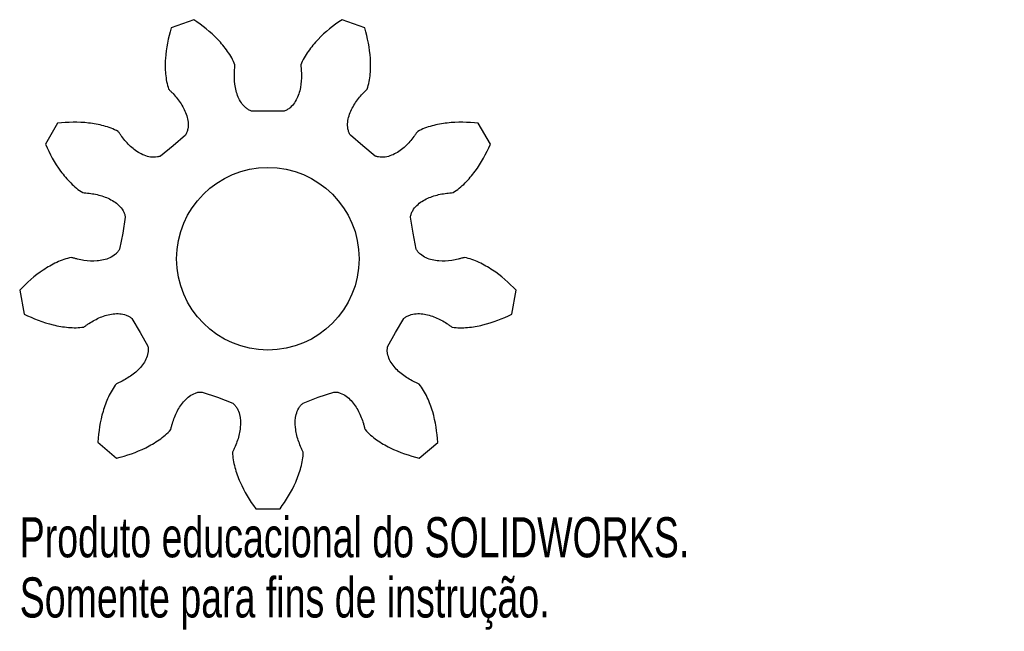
# Model space of a CAD drawing. Header units: millimetres. Extents: x -30 to 89, y -45 to 29.
import ezdxf

# ---------------------------------------------------------------- set-up
doc = ezdxf.new("R2010")
doc.units = ezdxf.units.MM
doc.styles.add('SLDTEXTSTYLE0', font='TXT', dxfattribs={"width": 0.7})

msp = doc.modelspace()

# ---------------------------------------------------------------- linework, layer by layer
at = {"color": 7, "linetype": 'Continuous', "lineweight": 25}
for p, q in [((-8.94, 28.81), (-11.67, 27.81)), ((11.67, 27.81), (8.94, 28.81)), ((0, 17.77), (-1.96, 17.8)), ((1.96, 17.8), (0, 17.77)), ((-25.36, 16.33), (-26.82, 13.8)), ((26.82, 13.8), (25.36, 16.33)), ((-9.94, 14.9), (-11.43, 13.62)), ((11.43, 13.62), (9.94, 14.9)), ((-11.43, 13.62), (-12.94, 12.37)), ((12.94, 12.37), (11.43, 13.62)), ((-17.19, 5.02), (-17.5, 3.09)), ((17.5, 3.09), (17.19, 5.02)), ((-17.5, 3.09), (-17.87, 1.16)), ((17.87, 1.16), (17.5, 3.09)), ((-29.92, -3.8), (-29.4, -6.66)), ((29.42, -6.67), (29.92, -3.8)), ((-16.4, -7.2), (-15.39, -8.89)), ((15.39, -8.89), (16.4, -7.2)), ((-15.39, -8.89), (-14.46, -10.55)), ((14.43, -10.6), (15.39, -8.89)), ((-7.93, -16.06), (-6.08, -16.7)), ((6.08, -16.7), (7.93, -16.06)), ((-6.08, -16.7), (-4.24, -17.4)), ((4.24, -17.4), (6.08, -16.7)), ((-20.49, -22.09), (-18.25, -24.02)), ((18.25, -24.02), (20.48, -22.14)), ((-1.46, -30.13), (1.46, -30.13))]:
    msp.add_line(p, q, dxfattribs=at)
msp.add_circle((0, 0), 11, dxfattribs=at)
for points, knots in [([(-3.97, 23.36), (-4.19, 23.94), (-4.82, 25.02), (-6.42, 26.94), (-7.89, 28.12), (-8.94, 28.81)], [0.0021909, 0.0021909, 0.0021909, 0.0021909, 0.2499885, 0.4977862, 0.9933816, 0.9933816, 0.9933816, 0.9933816]), ([(8.94, 28.81), (7.89, 28.12), (6.42, 26.94), (4.82, 25.02), (4.19, 23.94), (3.97, 23.36)], [0.0066184, 0.0066184, 0.0066184, 0.0066184, 0.5022138, 0.7500115, 0.9978091, 0.9978091, 0.9978091, 0.9978091]), ([(-11.67, 27.81), (-12.03, 26.62), (-12.4, 24.76), (-12.39, 22.26), (-12.17, 21.03), (-11.97, 20.45)], [0.0066184, 0.0066184, 0.0066184, 0.0066184, 0.5022138, 0.7500115, 0.9978091, 0.9978091, 0.9978091, 0.9978091]), ([(11.97, 20.45), (12.17, 21.03), (12.39, 22.26), (12.4, 24.76), (12.03, 26.62), (11.67, 27.81)], [0.0021909, 0.0021909, 0.0021909, 0.0021909, 0.2499885, 0.4977862, 0.9933816, 0.9933816, 0.9933816, 0.9933816]), ([(-1.96, 17.8), (-2.09, 17.85), (-2.34, 17.95), (-2.79, 18.27), (-3.4, 18.98), (-3.9, 20.23), (-4.06, 21.55), (-4.04, 22.46), (-4, 22.99), (-3.97, 23.24), (-3.97, 23.36)], [-0.002967, -0.002967, -0.002967, -0.002967, 0.059551, 0.122069, 0.247106, 0.497178, 0.747251, 0.872288, 0.934806, 0.997324, 0.997324, 0.997324, 0.997324]), ([(3.97, 23.36), (3.97, 23.24), (4, 22.99), (4.04, 22.46), (4.06, 21.55), (3.9, 20.23), (3.4, 18.98), (2.79, 18.27), (2.34, 17.95), (2.09, 17.85), (1.96, 17.8)], [0.002676, 0.002676, 0.002676, 0.002676, 0.065194, 0.127712, 0.252749, 0.502822, 0.752894, 0.877931, 0.940449, 1.002967, 1.002967, 1.002967, 1.002967]), ([(-11.97, 20.45), (-11.9, 20.35), (-11.72, 20.19), (-11.34, 19.81), (-10.74, 19.11), (-10.02, 18.01), (-9.59, 16.72), (-9.61, 15.79), (-9.75, 15.25), (-9.87, 15.01), (-9.94, 14.9)], [0.002676, 0.002676, 0.002676, 0.002676, 0.065194, 0.127712, 0.252749, 0.502822, 0.752894, 0.877931, 0.940449, 1.002967, 1.002967, 1.002967, 1.002967]), ([(9.94, 14.9), (9.87, 15.01), (9.75, 15.25), (9.61, 15.79), (9.59, 16.72), (10.02, 18.01), (10.74, 19.11), (11.34, 19.81), (11.72, 20.19), (11.9, 20.35), (11.97, 20.45)], [-0.002967, -0.002967, -0.002967, -0.002967, 0.059551, 0.122069, 0.247106, 0.497178, 0.747251, 0.872288, 0.934806, 0.997324, 0.997324, 0.997324, 0.997324]), ([(-18.06, 15.34), (-18.6, 15.64), (-19.77, 16.07), (-22.23, 16.51), (-24.12, 16.47), (-25.36, 16.33)], [0.0021909, 0.0021909, 0.0021909, 0.0021909, 0.2499885, 0.4977862, 0.9933816, 0.9933816, 0.9933816, 0.9933816]), ([(25.36, 16.33), (24.12, 16.47), (22.23, 16.51), (19.77, 16.07), (18.6, 15.64), (18.06, 15.34)], [0.0066184, 0.0066184, 0.0066184, 0.0066184, 0.5022138, 0.7500115, 0.9978091, 0.9978091, 0.9978091, 0.9978091]), ([(-12.94, 12.37), (-13.07, 12.33), (-13.32, 12.25), (-13.88, 12.21), (-14.8, 12.35), (-15.99, 12.99), (-16.96, 13.9), (-17.54, 14.61), (-17.84, 15.04), (-17.98, 15.25), (-18.06, 15.34)], [-0.002967, -0.002967, -0.002967, -0.002967, 0.059551, 0.122069, 0.247106, 0.497178, 0.747251, 0.872288, 0.934806, 0.997324, 0.997324, 0.997324, 0.997324]), ([(18.06, 15.34), (17.98, 15.25), (17.84, 15.04), (17.54, 14.61), (16.96, 13.9), (15.99, 12.99), (14.8, 12.35), (13.88, 12.21), (13.32, 12.25), (13.07, 12.33), (12.94, 12.37)], [0.002676, 0.002676, 0.002676, 0.002676, 0.065194, 0.127712, 0.252749, 0.502822, 0.752894, 0.877931, 0.940449, 1.002967, 1.002967, 1.002967, 1.002967]), ([(-26.82, 13.8), (-26.32, 12.66), (-25.42, 11), (-23.81, 9.09), (-22.85, 8.29), (-22.32, 7.97)], [0.0066184, 0.0066184, 0.0066184, 0.0066184, 0.5022138, 0.7500115, 0.9978091, 0.9978091, 0.9978091, 0.9978091]), ([(22.32, 7.97), (22.85, 8.29), (23.81, 9.09), (25.42, 11), (26.32, 12.66), (26.82, 13.8)], [0.0021909, 0.0021909, 0.0021909, 0.0021909, 0.2499885, 0.4977862, 0.9933816, 0.9933816, 0.9933816, 0.9933816]), ([(-22.32, 7.97), (-22.19, 7.94), (-21.95, 7.93), (-21.42, 7.88), (-20.51, 7.74), (-19.25, 7.35), (-18.1, 6.65), (-17.51, 5.92), (-17.27, 5.42), (-17.22, 5.15), (-17.19, 5.02)], [0.002676, 0.002676, 0.002676, 0.002676, 0.065194, 0.127712, 0.252749, 0.502822, 0.752894, 0.877931, 0.940449, 1.002967, 1.002967, 1.002967, 1.002967]), ([(17.19, 5.02), (17.22, 5.15), (17.27, 5.42), (17.51, 5.92), (18.1, 6.65), (19.25, 7.35), (20.51, 7.74), (21.42, 7.88), (21.95, 7.93), (22.19, 7.94), (22.32, 7.97)], [-0.002967, -0.002967, -0.002967, -0.002967, 0.059551, 0.122069, 0.247106, 0.497178, 0.747251, 0.872288, 0.934806, 0.997324, 0.997324, 0.997324, 0.997324]), ([(-23.7, 0.14), (-24.3, 0.03), (-25.48, -0.4), (-27.65, -1.64), (-29.07, -2.89), (-29.92, -3.8)], [0.0021909, 0.0021909, 0.0021909, 0.0021909, 0.2499885, 0.4977862, 0.9933816, 0.9933816, 0.9933816, 0.9933816]), ([(-17.87, 1.16), (-17.94, 1.04), (-18.08, 0.82), (-18.48, 0.43), (-19.28, -0.05), (-20.6, -0.33), (-21.92, -0.26), (-22.82, -0.08), (-23.34, 0.05), (-23.57, 0.13), (-23.7, 0.14)], [-0.002967, -0.002967, -0.002967, -0.002967, 0.059551, 0.122069, 0.247106, 0.497178, 0.747251, 0.872288, 0.934806, 0.997324, 0.997324, 0.997324, 0.997324]), ([(23.7, 0.14), (23.57, 0.13), (23.34, 0.05), (22.82, -0.08), (21.92, -0.26), (20.6, -0.33), (19.28, -0.05), (18.48, 0.43), (18.08, 0.82), (17.94, 1.04), (17.87, 1.16)], [0.002676, 0.002676, 0.002676, 0.002676, 0.065194, 0.127712, 0.252749, 0.502822, 0.752894, 0.877931, 0.940449, 1.002967, 1.002967, 1.002967, 1.002967]), ([(29.92, -3.8), (29.07, -2.89), (27.65, -1.64), (25.48, -0.4), (24.3, 0.03), (23.7, 0.14)], [0.0066184, 0.0066184, 0.0066184, 0.0066184, 0.5022138, 0.7500115, 0.9978091, 0.9978091, 0.9978091, 0.9978091]), ([(-29.4, -6.66), (-28.28, -7.21), (-26.52, -7.9), (-24.06, -8.33), (-22.81, -8.33), (-22.2, -8.23)], [0.0065714, 0.0065714, 0.0065714, 0.0065714, 0.5021903, 0.7499997, 0.9978091, 0.9978091, 0.9978091, 0.9978091]), ([(-22.2, -8.23), (-22.09, -8.17), (-21.9, -8.02), (-21.46, -7.72), (-20.68, -7.25), (-19.46, -6.74), (-18.13, -6.54), (-17.21, -6.72), (-16.71, -6.95), (-16.5, -7.12), (-16.4, -7.2)], [0.005881, 0.005881, 0.005881, 0.005881, 0.0681989, 0.1305168, 0.2551525, 0.5044241, 0.7536956, 0.8783314, 0.9406493, 1.0029671, 1.0029671, 1.0029671, 1.0029671]), ([(16.4, -7.2), (16.5, -7.12), (16.71, -6.95), (17.22, -6.72), (18.13, -6.54), (19.47, -6.74), (20.69, -7.26), (21.48, -7.73), (21.91, -8.03), (22.11, -8.18), (22.22, -8.24)], [-0.002967, -0.002967, -0.002967, -0.002967, 0.059551, 0.122069, 0.247106, 0.497178, 0.747251, 0.872288, 0.934806, 0.997324, 0.997324, 0.997324, 0.997324]), ([(22.22, -8.24), (22.83, -8.34), (24.08, -8.34), (26.54, -7.91), (28.3, -7.22), (29.42, -6.67)], [0.0021909, 0.0021909, 0.0021909, 0.0021909, 0.2499885, 0.4977862, 0.9933816, 0.9933816, 0.9933816, 0.9933816]), ([(-14.46, -10.55), (-14.44, -10.69), (-14.4, -10.95), (-14.46, -11.5), (-14.76, -12.38), (-15.59, -13.44), (-16.64, -14.23), (-17.44, -14.68), (-17.92, -14.91), (-18.15, -15), (-18.25, -15.07)], [-0.0029671, -0.0029671, -0.0029671, -0.0029671, 0.0593507, 0.1216686, 0.2463044, 0.4955759, 0.7448475, 0.8694832, 0.9318011, 0.994119, 0.994119, 0.994119, 0.994119]), ([(18.25, -15.12), (18.14, -15.05), (17.91, -14.96), (17.43, -14.73), (16.63, -14.29), (15.57, -13.49), (14.73, -12.43), (14.43, -11.55), (14.37, -11), (14.41, -10.73), (14.43, -10.6)], [0.002676, 0.002676, 0.002676, 0.002676, 0.065194, 0.127712, 0.252749, 0.502822, 0.752894, 0.877931, 0.940449, 1.002967, 1.002967, 1.002967, 1.002967]), ([(-18.25, -15.07), (-18.64, -15.55), (-19.27, -16.63), (-20.13, -18.97), (-20.42, -20.84), (-20.49, -22.09)], [0.0021909, 0.0021909, 0.0021909, 0.0021909, 0.2499885, 0.4977862, 0.9933816, 0.9933816, 0.9933816, 0.9933816]), ([(20.48, -22.14), (20.41, -20.9), (20.12, -19.03), (19.26, -16.68), (18.63, -15.6), (18.25, -15.12)], [0.0066184, 0.0066184, 0.0066184, 0.0066184, 0.5022138, 0.7500115, 0.9978091, 0.9978091, 0.9978091, 0.9978091]), ([(-11.72, -20.59), (-11.68, -20.48), (-11.62, -20.24), (-11.48, -19.73), (-11.18, -18.86), (-10.59, -17.68), (-9.69, -16.67), (-8.87, -16.22), (-8.33, -16.06), (-8.07, -16.06), (-7.93, -16.06)], [0.002676, 0.002676, 0.002676, 0.002676, 0.065194, 0.127712, 0.252749, 0.502822, 0.752894, 0.877931, 0.940449, 1.002967, 1.002967, 1.002967, 1.002967]), ([(7.93, -16.06), (8.07, -16.06), (8.33, -16.06), (8.87, -16.22), (9.69, -16.67), (10.59, -17.68), (11.18, -18.86), (11.48, -19.73), (11.62, -20.24), (11.68, -20.48), (11.72, -20.59)], [-0.002967, -0.002967, -0.002967, -0.002967, 0.059551, 0.122069, 0.247106, 0.497178, 0.747251, 0.872288, 0.934806, 0.997324, 0.997324, 0.997324, 0.997324]), ([(-4.24, -17.4), (-4.14, -17.49), (-3.94, -17.66), (-3.63, -18.12), (-3.29, -19), (-3.26, -20.35), (-3.56, -21.63), (-3.88, -22.49), (-4.11, -22.98), (-4.22, -23.19), (-4.26, -23.31)], [-0.002967, -0.002967, -0.002967, -0.002967, 0.059551, 0.122069, 0.247106, 0.497178, 0.747251, 0.872288, 0.934806, 0.997324, 0.997324, 0.997324, 0.997324]), ([(4.26, -23.31), (4.22, -23.19), (4.11, -22.98), (3.88, -22.49), (3.56, -21.63), (3.26, -20.35), (3.29, -19), (3.63, -18.12), (3.94, -17.66), (4.14, -17.49), (4.24, -17.4)], [0.002676, 0.002676, 0.002676, 0.002676, 0.065194, 0.127712, 0.252749, 0.502822, 0.752894, 0.877931, 0.940449, 1.002967, 1.002967, 1.002967, 1.002967]), ([(-18.25, -24.02), (-17.04, -23.73), (-15.25, -23.12), (-13.08, -21.87), (-12.13, -21.06), (-11.72, -20.59)], [0.0066184, 0.0066184, 0.0066184, 0.0066184, 0.5022138, 0.7500115, 0.9978091, 0.9978091, 0.9978091, 0.9978091]), ([(11.72, -20.59), (12.13, -21.06), (13.08, -21.87), (15.25, -23.12), (17.04, -23.73), (18.25, -24.02)], [0.0021909, 0.0021909, 0.0021909, 0.0021909, 0.2499885, 0.4977862, 0.9933816, 0.9933816, 0.9933816, 0.9933816]), ([(-4.26, -23.31), (-4.25, -23.93), (-4.03, -25.16), (-3.18, -27.51), (-2.2, -29.13), (-1.46, -30.13)], [0.0021909, 0.0021909, 0.0021909, 0.0021909, 0.2499885, 0.4977862, 0.9933816, 0.9933816, 0.9933816, 0.9933816]), ([(1.46, -30.13), (2.2, -29.13), (3.18, -27.51), (4.03, -25.16), (4.25, -23.93), (4.26, -23.31)], [0.0066184, 0.0066184, 0.0066184, 0.0066184, 0.5022138, 0.7500115, 0.9978091, 0.9978091, 0.9978091, 0.9978091])]:
    msp.add_open_spline(points, degree=3, knots=knots, dxfattribs=at)

# ---------------------------------------------------------------- texts
at = {"color": 7, "linetype": 'Continuous', "char_height": 4.8336, "attachment_point": 1, "style": 'SLDTEXTSTYLE0'}
for s, insert in [('Produto educacional do SOLIDWORKS.', (-29.92, -31.15)), ('Somente para fins de instrução.', (-29.92, -38.4))]:
    msp.add_mtext(s, dxfattribs=dict(at, insert=insert))

doc.saveas('drawing.dxf')
